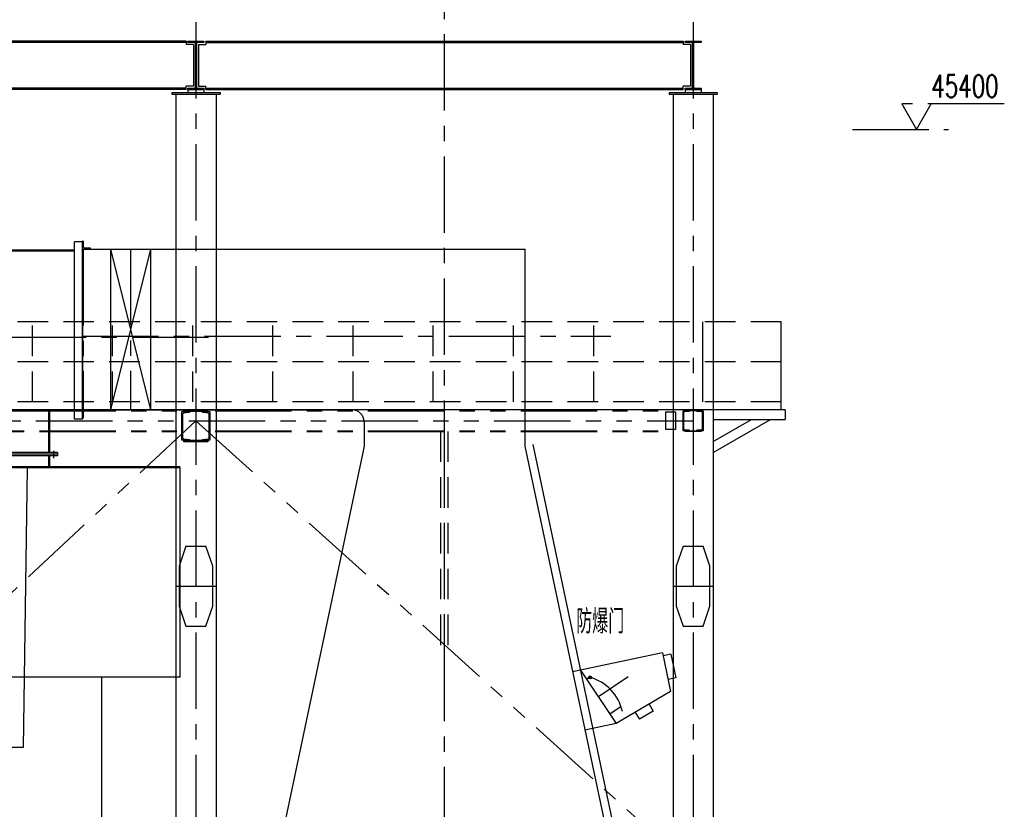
# Model space of a CAD drawing. Header units: millimetres. Extents: x -21 to 67273, y 14 to 95134.
# Tile 38 of 55: x 24756 to 37035, y 73937 to 83792. Entities that reach past the tile are written whole.
import ezdxf
from ezdxf.enums import TextEntityAlignment as Align

# ---------------------------------------------------------------- set-up
doc = ezdxf.new("R2010")
doc.units = ezdxf.units.MM
doc.header["$LTSCALE"] = 30
for name, pattern in [('CENTER', [50.8, 31.75, -6.35, 6.35, -6.35]), ('DASHED', [19.05, 12.7, -6.35]), ('PHANTOM', [63.5, 31.75, -6.35, 6.35, -6.35, 6.35, -6.35])]:
    doc.linetypes.add(name, pattern=pattern)
for name, color, linetype in [('双点画线', 6, 'PHANTOM'), ('文本', 21, 'Continuous'), ('点画线', 2, 'CENTER'), ('细实线', 4, 'Continuous'), ('虚线', 1, 'DASHED')]:
    doc.layers.add(name, color=color, linetype=linetype)
doc.styles.get("Standard").update_dxf_attribs({"font": 'romans.shx', "width": 0.7, "bigfont": 'hzdx.shx'})

# ---------------------------------------------------------------- blocks, each defined once
blk = doc.blocks.new('*U8')
for p, q in [((2960, 29032), (2960, 29132)), ((2968, 29132), (2960, 29132)), ((2972, 29056), (2972, 29128)), ((2960, 29032), (3060, 29032)), ((3056, 29044), (2984, 29044)), ((3060, 29032), (3060, 29040))]:
    blk.add_line(p, q)
for centre, radius, start, end in [((2968, 29128), 4, 0, 90), ((2984, 29056), 12, 180, 270), ((3056, 29040), 4, 0, 90)]:
    blk.add_arc(centre, radius, start, end)
blk = doc.blocks.new('*U9')
for p, q in [((3652, 29198), (3652, 29298)), ((3660, 29298), (3652, 29298)), ((3664, 29222), (3664, 29294)), ((3652, 29198), (3752, 29198)), ((3748, 29210), (3676, 29210)), ((3752, 29198), (3752, 29206))]:
    blk.add_line(p, q)
for centre, radius, start, end in [((3660, 29294), 4, 0, 90), ((3676, 29222), 12, 180, 270), ((3748, 29206), 4, 0, 90)]:
    blk.add_arc(centre, radius, start, end)

msp = doc.modelspace()

# ---------------------------------------------------------------- linework, layer by layer
for p, q in [((26831.76, 83522.118), (21231.76, 83522.118)), ((26831.76, 83506.118), (21231.76, 83506.118)), ((26831.76, 83522.118), (26831.76, 83482.118)), ((27075.76, 83522.118), (33031.76, 83522.118)), ((27075.76, 83522.118), (27075.76, 83482.118)), ((27075.76, 83506.118), (33031.76, 83506.118)), ((33031.76, 83522.118), (33031.76, 83482.118)), ((26921.76, 83482.118), (26831.76, 83482.118)), ((26921.76, 83482.118), (26921.76, 82962.118)), ((26985.76, 83482.118), (26985.76, 82962.118)), ((26985.76, 83482.118), (27075.76, 83482.118)), ((33121.76, 83482.118), (33031.76, 83482.118)), ((33121.76, 83482.118), (33121.76, 82962.118)), ((26831.76, 82938.118), (20991.76, 82938.118)), ((26831.76, 82922.118), (20991.76, 82922.118)), ((26831.76, 82922.118), (26831.76, 82962.118)), ((26921.76, 82962.118), (26831.76, 82962.118)), ((26853.76, 82922.118), (27053.76, 82922.118)), ((26853.76, 82922.118), (26853.76, 82882.118)), ((26985.76, 82962.118), (27075.76, 82962.118)), ((27053.76, 82922.118), (27053.76, 82882.118)), ((27075.76, 82922.118), (27075.76, 82962.118)), ((27075.76, 82938.118), (33031.76, 82938.118)), ((27075.76, 82922.118), (33031.76, 82922.118)), ((33121.76, 82962.118), (33031.76, 82962.118)), ((33031.76, 82922.118), (33031.76, 82962.118)), ((33053.76, 82922.118), (33053.76, 82882.118)), ((33053.76, 82922.118), (33253.76, 82922.118)), ((33253.76, 82922.118), (33253.76, 82882.118)), ((26653.76, 82882.118), (27253.76, 82882.118)), ((26653.76, 82882.118), (26653.76, 82862.118)), ((26653.76, 82862.118), (27253.76, 82862.118)), ((26703.76, 82862.118), (26703.76, 36882.118)), ((27203.76, 82862.118), (27203.76, 36882.118)), ((27253.76, 82882.118), (27253.76, 82862.118)), ((32853.76, 82882.118), (33453.76, 82882.118)), ((32853.76, 82882.118), (32853.76, 82862.118)), ((32853.76, 82862.118), (33453.76, 82862.118)), ((32903.76, 82862.118), (32903.76, 36882.118)), ((33403.76, 82862.118), (33403.76, 36882.118)), ((33453.76, 82882.118), (33453.76, 82862.118)), ((25538.76, 81019.118), (25438.76, 81019.118)), ((25438.76, 78805.118), (25438.76, 81019.118)), ((25538.76, 78805.118), (25538.76, 81019.118)), ((25538.76, 80932.118), (25538.76, 78918.118)), ((25548.76, 80928.118), (31060.76, 80928.118)), ((26388.76, 80928.118), (25888.76, 78922.118)), ((25888.76, 80928.118), (26388.76, 78922.118)), ((25888.76, 80928.118), (25888.76, 78922.118)), ((26388.76, 80928.118), (26388.76, 78922.118)), ((31056.76, 80928.118), (31056.76, 78468.118)), ((22364.26, 80919.118), (25438.76, 80919.118)), ((22376.26, 80907.118), (25438.76, 80907.118)), ((34253.76, 79022.118), (34253.76, 80022.118)), ((34253.76, 78922.118), (34253.76, 79022.118)), ((34253.76, 78922.118), (5913.76, 78922.118)), ((25438.76, 78917.118), (22364.26, 78917.118)), ((25438.76, 78905.118), (22364.26, 78905.118)), ((25113.76, 78905.118), (25113.76, 78390.118)), ((25125.76, 78905.118), (25125.76, 78390.118)), ((25383.76, 78922.118), (28900.76, 78922.118)), ((34303.76, 78922.118), (33403.76, 78922.118)), ((33403.76, 78922.118), (33403.76, 78802.118)), ((34303.76, 78922.118), (34303.76, 78802.118)), ((25538.76, 78805.118), (25438.76, 78805.118)), ((29050.76, 78772.118), (29050.76, 78468.118)), ((33403.76, 78388.449), (34120.256, 78802.118)), ((33403.76, 78527.013), (33880.256, 78802.118)), ((33403.76, 78802.118), (34303.76, 78802.118)), ((29050.76, 78468.118), (27451.76, 70892.118)), ((31056.76, 78468.118), (32655.76, 70892.118)), ((31154.605, 78488.769), (32753.605, 70912.769)), ((33403.76, 78527.013), (33403.76, 78388.449)), ((25225.76, 78390.118), (22761.76, 78390.118)), ((25225.76, 78370.118), (22761.76, 78370.118)), ((25225.76, 78350.118), (22761.76, 78350.118)), ((25113.76, 78400.118), (25103.76, 78390.118)), ((25113.76, 78350.118), (25113.76, 78210.118)), ((25113.76, 78350.118), (25125.76, 78338.118)), ((25125.76, 78400.118), (25135.76, 78390.118)), ((25125.76, 78338.118), (25132.688, 78350.118)), ((25175.76, 78390.118), (25175.76, 78350.118)), ((25225.76, 78390.118), (25225.76, 78350.118)), ((25113.76, 78220.118), (25103.76, 78210.118)), ((25125.76, 78338.118), (25125.76, 78210.118)), ((25125.76, 78220.118), (25135.76, 78210.118)), ((26755.76, 78210.118), (21993.76, 78210.118)), ((26755.76, 78198.118), (21993.76, 78198.118)), ((26755.76, 75586.118), (26755.76, 78198.118)), ((32771.024, 75890.481), (31650.706, 75654.025)), ((32771.024, 75890.481), (32873.248, 75406.151)), ((32877.129, 75871.995), (32779.285, 75851.343)), ((32877.129, 75871.995), (32939.083, 75578.461)), ((31748.55, 75674.677), (32195.935, 75007.689)), ((26755.76, 75586.118), (21993.76, 75586.118)), ((25775.76, 75596.118), (25775.76, 73378.118)), ((31866.728, 75583.48), (31827.41, 75557.108)), ((32939.083, 75578.461), (32841.238, 75557.81)), ((32873.248, 75406.151), (32195.935, 75007.689)), ((32255.544, 75218.136), (32117.075, 75125.258)), ((32656.006, 75162.327), (32483.624, 75060.915)), ((32605.3, 75248.518), (32656.006, 75162.327)), ((32432.918, 75147.106), (32483.624, 75060.915)), ((32195.935, 75007.689), (31804.557, 74925.085))]:
    msp.add_line(p, q)
for points in [[(26853.76, 83522.118), (27053.76, 83522.118), (27053.76, 83506.118), (26853.76, 83506.118)], [(26959.76, 83506.118), (26959.76, 82938.118), (26947.76, 82938.118), (26947.76, 83506.118)], [(33053.76, 83522.118), (33253.76, 83522.118), (33253.76, 83506.118), (33053.76, 83506.118)], [(33159.76, 83506.118), (33159.76, 82938.118), (33147.76, 82938.118), (33147.76, 83506.118)], [(26853.76, 82938.118), (27053.76, 82938.118), (27053.76, 82922.118), (26853.76, 82922.118)], [(33053.76, 82938.118), (33253.76, 82938.118), (33253.76, 82922.118), (33053.76, 82922.118)]]:
    msp.add_lwpolyline(points, close=True)
msp.add_circle((31866.728, 75583.48), 17.827)
for centre, radius, start, end in [((28900.76, 78772.118), 150, 0, 90), ((31717.653, 75035.258), 568.129, 12.6092284, 74.7877117)]:
    msp.add_arc(centre, radius, start, end)
at = {"layer": '双点画线'}
for p, q in [((35139.468, 82422.118), (36339.468, 82422.118)), ((21193.76, 78922.118), (26713.76, 78922.118)), ((21193.76, 78912.118), (26713.76, 78912.118)), ((27193.76, 78922.118), (32913.76, 78922.118)), ((27193.76, 78912.118), (32913.76, 78912.118)), ((7813.76, 78787.118), (33153.76, 78787.118)), ((26953.76, 78787.118), (21772.945, 73951.691)), ((26953.76, 78787.118), (33153.76, 73187.118)), ((21193.76, 78662.118), (26713.76, 78662.118)), ((21193.76, 78652.118), (26713.76, 78652.118)), ((27193.76, 78662.118), (32913.76, 78662.118)), ((27193.76, 78652.118), (32913.76, 78652.118)), ((26828.76, 77222.118), (26743.76, 76972.118)), ((26828.76, 77222.118), (27078.76, 77222.118)), ((27163.76, 76972.118), (27078.76, 77222.118)), ((33028.76, 77222.118), (32943.76, 76972.118)), ((33028.76, 77222.118), (33278.76, 77222.118)), ((33363.76, 76972.118), (33278.76, 77222.118)), ((26743.76, 76972.118), (26743.76, 76472.118)), ((27163.76, 76472.118), (27163.76, 76972.118)), ((32943.76, 76972.118), (32943.76, 76472.118)), ((33363.76, 76472.118), (33363.76, 76972.118)), ((26703.76, 76722.118), (27203.76, 76722.118)), ((32903.76, 76722.118), (33403.76, 76722.118)), ((26743.76, 76472.118), (26828.76, 76222.118)), ((27078.76, 76222.118), (27163.76, 76472.118)), ((32943.76, 76472.118), (33028.76, 76222.118)), ((33278.76, 76222.118), (33363.76, 76472.118)), ((26828.76, 76222.118), (27078.76, 76222.118)), ((33028.76, 76222.118), (33278.76, 76222.118))]:
    msp.add_line(p, q, dxfattribs=at)
msp.add_lwpolyline([(37034.715, 82742.118), (35754.715, 82742.118), (35939.468, 82422.118), (36124.22, 82742.118)], dxfattribs=at)
for points in [[(26778.76, 78902.118), (26874.76, 78902.118), (26874.76, 78897.708), (26874.227, 78894.837), (26872.695, 78892.343), (26870.367, 78890.567), (26867.557, 78889.748), (26802.175, 78883.21), (26796.554, 78881.574), (26791.897, 78878.025), (26788.829, 78873.038), (26787.76, 78867.282), (26787.76, 78576.941), (26788.834, 78571.186), (26791.906, 78566.202), (26796.565, 78562.657), (26802.172, 78561.027), (26867.557, 78554.488), (26870.36, 78553.672), (26872.689, 78551.899), (26874.224, 78549.406), (26874.76, 78546.528), (26874.76, 78542.118), (26778.76, 78542.118)], [(26803.76, 78922.118), (27103.76, 78922.118), (27103.76, 78902.118), (26803.76, 78902.118)], [(27128.761, 78542.118), (27032.761, 78542.118), (27032.761, 78546.528), (27033.297, 78549.406), (27034.832, 78551.899), (27037.161, 78553.672), (27039.964, 78554.488), (27105.349, 78561.027), (27110.956, 78562.657), (27115.615, 78566.202), (27118.687, 78571.186), (27119.761, 78576.941), (27119.761, 78867.282), (27118.692, 78873.038), (27115.624, 78878.025), (27110.967, 78881.574), (27105.346, 78883.21), (27039.964, 78889.748), (27037.154, 78890.567), (27034.826, 78892.343), (27033.294, 78894.837), (27032.761, 78897.708), (27032.761, 78902.118), (27128.761, 78902.118)], [(32813.76, 78897.118), (32933.76, 78897.118), (32933.76, 78677.118), (32813.76, 78677.118)], [(33028.761, 78912.118), (33106.761, 78912.118), (33106.761, 78909.098), (33106.361, 78906.945), (33105.212, 78905.074), (33103.466, 78903.743), (33101.359, 78903.128), (33046.573, 78897.649), (33042.356, 78896.422), (33038.864, 78893.761), (33036.563, 78890.021), (33035.761, 78885.703), (33035.761, 78688.523), (33036.566, 78684.206), (33038.87, 78680.468), (33042.365, 78677.809), (33046.57, 78676.587), (33101.359, 78671.108), (33103.461, 78670.496), (33105.208, 78669.166), (33106.359, 78667.297), (33106.761, 78665.138), (33106.761, 78662.118), (33028.761, 78662.118)], [(33053.761, 78922.118), (33253.761, 78922.118), (33253.761, 78912.118), (33053.761, 78912.118)], [(33278.759, 78662.118), (33200.759, 78662.118), (33200.759, 78665.118), (33201.159, 78667.318), (33202.359, 78669.118), (33204.059, 78670.518), (33206.159, 78671.118), (33260.959, 78676.618), (33265.159, 78677.818), (33268.659, 78680.518), (33270.959, 78684.218), (33271.759, 78688.518), (33271.759, 78885.718), (33270.959, 78890.018), (33268.659, 78893.718), (33265.159, 78896.418), (33260.959, 78897.618), (33206.159, 78903.118), (33204.059, 78903.718), (33202.259, 78905.118), (33201.159, 78906.918), (33200.759, 78909.118), (33200.759, 78912.118), (33278.759, 78912.118)], [(33053.761, 78662.118), (33253.761, 78662.118), (33253.761, 78652.118), (33053.761, 78652.118)], [(26803.76, 78542.118), (27103.76, 78542.118), (27103.76, 78522.118), (26803.76, 78522.118)]]:
    msp.add_lwpolyline(points, close=True, dxfattribs=at)
at = {"layer": '文本'}
for p, q in [((24848.76, 78198.118), (24797.76, 74708.118)), ((24797.76, 74708.118), (22879.76, 74708.118))]:
    msp.add_line(p, q, dxfattribs=at)
at = {"layer": '点画线'}
for p, q in [((30053.76, 30841.235), (30053.76, 86512.247)), ((26953.76, 83762.118), (26953.76, 36222.118)), ((33153.76, 83762.118), (33153.76, 36222.118)), ((25548.76, 80928.118), (25548.76, 78922.118)), ((26138.76, 80932.118), (26138.76, 78918.118)), ((27108.897, 79827.118), (23722.781, 79827.118)), ((25534.46, 79840.118), (32129.696, 79840.118)), ((32342.568, 75589.58), (31972.243, 75341.183))]:
    msp.add_line(p, q, dxfattribs=at)
at = {"layer": '细实线'}
for p, q in [((33275.101, 79022.118), (33275.101, 80022.118)), ((25175.76, 78412.281), (25175.76, 78319.309))]:
    msp.add_line(p, q, dxfattribs=at)
at = {"layer": '虚线'}
for p, q in [((34253.76, 80022.118), (5913.76, 80022.118)), ((24913.76, 79022.118), (24913.76, 80022.118)), ((25913.76, 79022.118), (25913.76, 80022.118)), ((26913.76, 79022.118), (26913.76, 80022.118)), ((27913.76, 79022.118), (27913.76, 80022.118)), ((28913.76, 79022.118), (28913.76, 80022.118)), ((29913.76, 79022.118), (29913.76, 80022.118)), ((30913.76, 79022.118), (30913.76, 80022.118)), ((31913.76, 79022.118), (31913.76, 80022.118)), ((33275.101, 79022.118), (33275.101, 80022.118)), ((34253.76, 79522.118), (20987.496, 79522.118)), ((34253.76, 79022.118), (5913.76, 79022.118)), ((30006.76, 75987.118), (30006.76, 78787.118)), ((30053.76, 75987.118), (30053.76, 78787.118)), ((30100.76, 75987.118), (30100.76, 78787.118))]:
    msp.add_line(p, q, dxfattribs=at)

# ---------------------------------------------------------------- block references
msp.add_blockref('*U9', (21886.317, 51729.805))
at = {"rotation": 270}
msp.add_blockref('*U8', (-3493.044, 81882.547), dxfattribs=at)

# ---------------------------------------------------------------- texts
at = {"layer": '双点画线', "width": 0.7}
msp.add_text('45400', height=280, dxfattribs=at).set_placement((36124.22, 82962.118), align=Align.MIDDLE_LEFT)
at = {"layer": '虚线', "width": 0.7}
msp.add_text('防爆门', height=300, dxfattribs=at).set_placement((31695.631, 76130.958))

doc.saveas('drawing.dxf')
